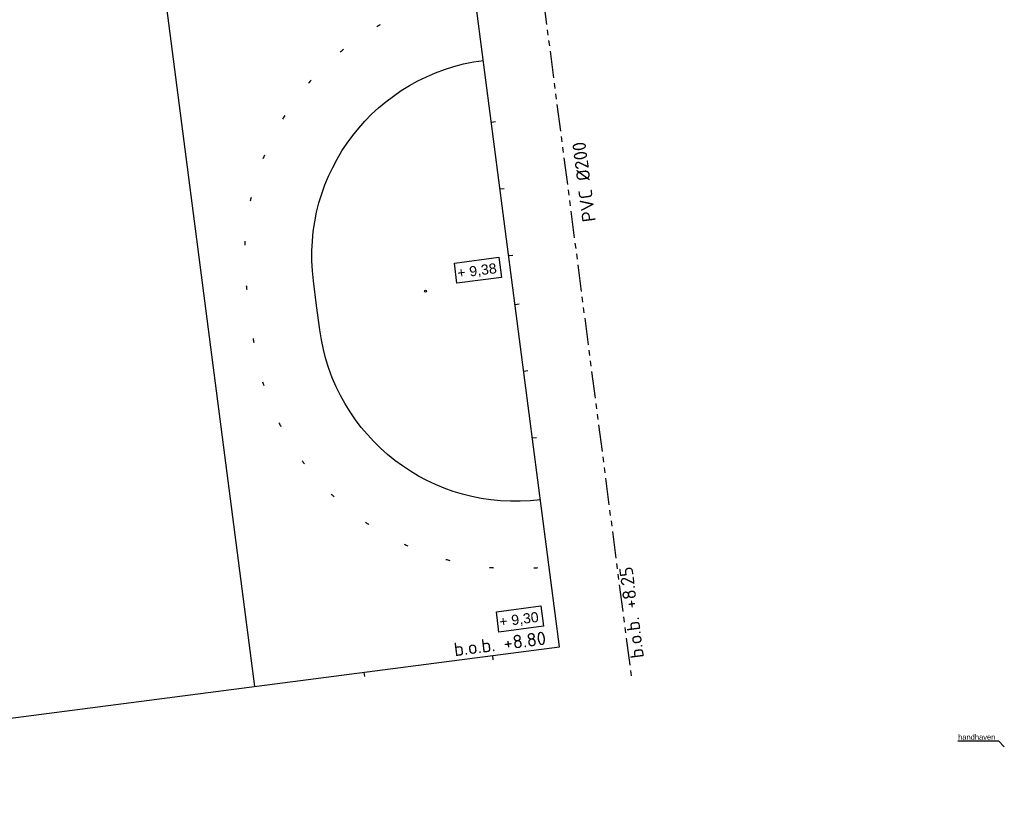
# Model space of a CAD drawing. Header units: metres. Extents: x 167872 to 168189, y 462438 to 462596.
# Tile 2 of 4: x 167954 to 168027, y 462444 to 462503. Entities that reach past the tile are written whole.
import ezdxf

# ---------------------------------------------------------------- set-up
doc = ezdxf.new("R2010")
doc.units = ezdxf.units.M
doc.header["$LTSCALE"] = 0.2
doc.linetypes.add('RIOOL', pattern=[20, 10, -2, 2, -2, 2, -2])
doc.layers.get('0').update_dxf_attribs({"color": 253})
for name, color, linetype in [('C2-Bestaand-tekst-algemeen', 253, 'Continuous'), ('C5-RWA-hoofdriool-pvc-315mm', 253, 'RIOOL'), ('C5-RWA-tekst', 253, 'Continuous'), ('C5-RWA-tekst-bob', 253, 'Continuous'), ('MA_A_belijning hockey', 253, 'Continuous'), ('MA_X_maaiveldhoogte nieuw', 253, 'Continuous')]:
    doc.layers.add(name, color=color, linetype=linetype)
doc.styles.add('1_200 2.5 mm', font='arial.ttf', dxfattribs={"height": 0.5})
doc.styles.add('Standaard500', font='isocpeur.ttf', dxfattribs={"height": 1})
doc.styles.get("Standard").update_dxf_attribs({"font": 'arial.ttf'})

# ---------------------------------------------------------------- blocks, each defined once
blk = doc.blocks.new('*U5')
blk.add_lwpolyline([(-2.23, 1.014), (0, 1.014), (0, 0), (-2.23, 0)], close=True)
at = {"style": '1_200 2.5 mm'}
blk.add_attdef('HOOGTE', (-2.15, 0.251), '', height=0.5, dxfattribs=at)

msp = doc.modelspace()

# ---------------------------------------------------------------- linework, layer by layer
at = {"layer": 'C2-Bestaand-tekst-algemeen'}
for p, q in [((168023.513, 462449.185), (168026.533, 462449.185)), ((168026.533, 462449.185), (168026.974, 462448.74))]:
    msp.add_line(p, q, dxfattribs=at)
at = {"layer": 'C5-RWA-hoofdriool-pvc-315mm'}
msp.add_line((167991.157, 462516.309), (167999.279, 462453.734), dxfattribs=at)
msp.add_line((167991.157, 462516.309), (167999.279, 462453.734), dxfattribs=at)
at = {"layer": 'MA_A_belijning hockey'}
for p, q in [((167964.182, 462507.765), (167971.261, 462453.222)), ((167988.859, 462495.165), (167989.156, 462495.205)), ((167989.503, 462490.208), (167989.8, 462490.246)), ((167990.146, 462485.249), (167990.444, 462485.288)), ((167990.617, 462481.62), (167990.915, 462481.658)), ((167991.261, 462476.661), (167991.558, 462476.7)), ((167991.904, 462471.703), (167992.202, 462471.742)), ((167903.281, 462444.4), (167993.921, 462456.164)), ((167989.001, 462455.221), (167988.962, 462455.52)), ((167979.451, 462453.982), (167979.412, 462454.28))]:
    msp.add_line(p, q, dxfattribs=at)
msp.add_lwpolyline([(167993.921, 462456.164), (167986.842, 462510.707)], dxfattribs=at)
msp.add_lwpolyline([(167992.5, 462467.111, -0.414197), (167976.109, 462479.737), (167975.873, 462481.552), (167975.638, 462483.366, -0.414203), (167988.263, 462499.758)], format="xyb", dxfattribs=at)
msp.add_circle((167983.96, 462482.601), 0.075, dxfattribs=at)
for centre, start, end in [((167989.925, 462485.127), 118.36819, 119.24384), ((167989.949, 462485.092), 128.00019, 128.87584), ((167989.978, 462485.061), 137.63219, 138.50784), ((167990.012, 462485.035), 147.26419, 148.13984), ((167990.05, 462485.016), 156.89619, 157.77184), ((167990.09, 462485.003), 166.52819, 167.40384), ((167990.132, 462484.997), 176.16019, 177.03584), ((167990.174, 462484.999), 185.79219, 186.66784), ((167990.581, 462481.87), 188.1236, 188.99924), ((167990.539, 462481.86), 197.7556, 198.63124), ((167990.5, 462481.844), 207.3876, 208.26324), ((167990.464, 462481.821), 217.0196, 217.89524), ((167990.433, 462481.793), 226.6516, 227.52724), ((167990.407, 462481.759), 236.2836, 237.15924), ((167990.386, 462481.722), 245.9156, 246.79124), ((167990.372, 462481.682), 255.5476, 256.42324), ((167990.366, 462481.64), 265.1796, 266.05524), ((167990.366, 462481.598), 274.8116, 275.68724)]:
    msp.add_arc(centre, 19.63, start, end, dxfattribs=at)

# ---------------------------------------------------------------- block references
at = {"layer": 'MA_X_maaiveldhoogte nieuw', "xscale": 1.5, "yscale": 1.5, "zscale": 1.5, "rotation": 7.394999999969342}
for p, values in [((167989.618, 462483.619), {'HOOGTE': '+ 9,38'}), ((167992.739, 462457.703), {'HOOGTE': '+ 9,30'})]:
    msp.add_blockref('*U5', p, dxfattribs=at).add_auto_attribs(values)

# ---------------------------------------------------------------- texts
at = {"layer": 'C2-Bestaand-tekst-algemeen'}
msp.add_text('handhaven', height=0.4, dxfattribs=at).set_placement((168023.542, 462449.27))
at = {"layer": 'C5-RWA-tekst', "style": 'Standaard500'}
msp.add_text('PVC %%C200', height=1, rotation=97.55529, dxfattribs=at).set_placement((167996.626, 462487.813))
msp.add_text('PVC %%C200', height=1, rotation=97.55529, dxfattribs=at).set_placement((167996.626, 462487.813))
at = {"layer": 'C5-RWA-tekst-bob', "style": 'Standaard500'}
for s, rotation, p in [('b.o.b. +8.25', 97.27, (168000.199, 462455.385)), ('b.o.b. +8.25', 97.27, (168000.199, 462455.385)), ('b.o.b. +8.80', 7.27, (167986.137, 462455.473)), ('b.o.b. +8.80', 7.27, (167986.137, 462455.473))]:
    msp.add_text(s, height=1, rotation=rotation, dxfattribs=at).set_placement(p)

doc.saveas('drawing.dxf')
